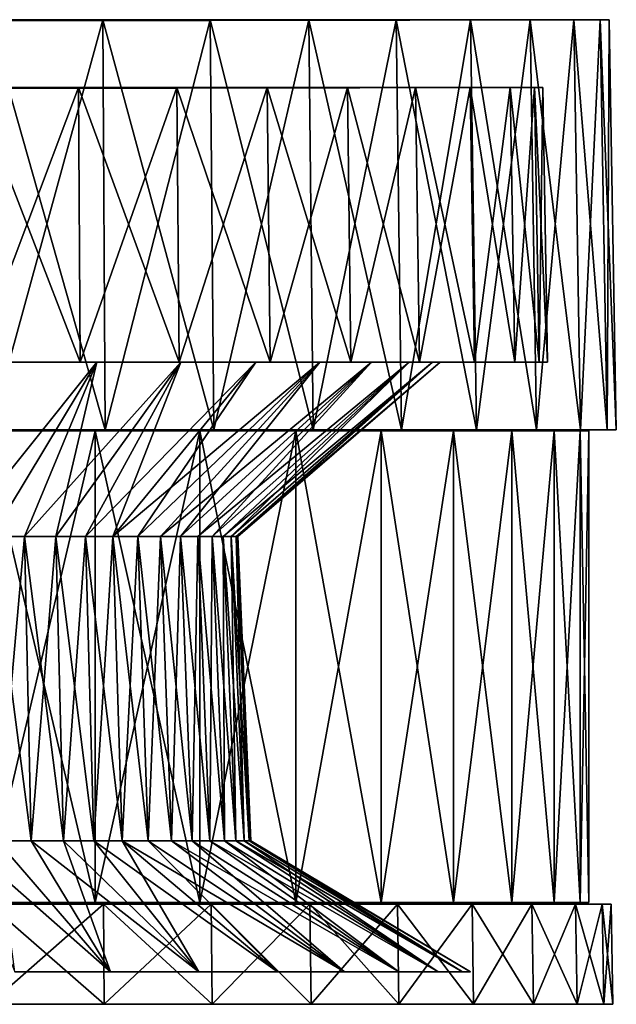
# Model space of a CAD drawing. Header units: millimetres. Extents: x -65 to 65, y -666 to 33.
# Tile 6 of 6: x 17 to 65, y -46 to 33. Entities that reach past the tile are written whole.
import ezdxf

# ---------------------------------------------------------------- set-up
doc = ezdxf.new("R2010")
doc.units = ezdxf.units.MM
doc.header["$LTSCALE"] = 65.185185
for name, color, linetype in [('1', 7, 'CONTINUOUS'), ('10', 7, 'CONTINUOUS'), ('11', 7, 'CONTINUOUS'), ('12', 7, 'CONTINUOUS'), ('13', 7, 'CONTINUOUS'), ('14', 7, 'CONTINUOUS'), ('15', 7, 'CONTINUOUS'), ('16', 7, 'CONTINUOUS'), ('17', 7, 'CONTINUOUS'), ('18', 7, 'CONTINUOUS'), ('19', 7, 'CONTINUOUS'), ('2', 7, 'CONTINUOUS'), ('3', 7, 'CONTINUOUS'), ('4', 7, 'CONTINUOUS'), ('5', 7, 'CONTINUOUS'), ('6', 7, 'CONTINUOUS'), ('7', 7, 'CONTINUOUS'), ('8', 7, 'CONTINUOUS'), ('9', 7, 'CONTINUOUS')]:
    doc.layers.add(name, color=color, linetype=linetype)

msp = doc.modelspace()

# ---------------------------------------------------------------- linework, layer by layer
at = {"layer": '1', "linetype": 'Continuous'}
for points in [[(23.696, 0, 60.377), (14.305, 33.023, 62.673), (14.433, 0, 63.235), (23.696, 0, 60.377)], [(23.486, 33.023, 59.841), (14.305, 33.023, 62.673), (23.696, 0, 60.377), (23.486, 33.023, 59.841)], [(32.431, 0, 56.171), (23.486, 33.023, 59.841), (23.696, 0, 60.377), (32.431, 0, 56.171)], [(32.142, 33.023, 55.672), (23.486, 33.023, 59.841), (32.431, 0, 56.171), (32.142, 33.023, 55.672)], [(40.081, 33.023, 50.26), (32.142, 33.023, 55.672), (40.44, 0, 50.71), (40.081, 33.023, 50.26)], [(40.44, 0, 50.71), (32.142, 33.023, 55.672), (32.431, 0, 56.171), (40.44, 0, 50.71)], [(47.547, 0, 44.117), (40.081, 33.023, 50.26), (40.44, 0, 50.71), (47.547, 0, 44.117)], [(47.124, 33.023, 43.725), (40.081, 33.023, 50.26), (47.547, 0, 44.117), (47.124, 33.023, 43.725)], [(53.591, 0, 36.538), (47.124, 33.023, 43.725), (47.547, 0, 44.117), (53.591, 0, 36.538)], [(53.114, 33.023, 36.213), (47.124, 33.023, 43.725), (53.591, 0, 36.538), (53.114, 33.023, 36.213)], [(58.438, 0, 28.142), (53.114, 33.023, 36.213), (53.591, 0, 36.538), (58.438, 0, 28.142)], [(57.918, 33.023, 27.892), (53.114, 33.023, 36.213), (58.438, 0, 28.142), (57.918, 33.023, 27.892)], [(61.979, 0, 19.118), (57.918, 33.023, 27.892), (58.438, 0, 28.142), (61.979, 0, 19.118)], [(61.429, 33.023, 18.948), (57.918, 33.023, 27.892), (61.979, 0, 19.118), (61.429, 33.023, 18.948)], [(64.137, 0, 9.667), (61.429, 33.023, 18.948), (61.979, 0, 19.118), (64.137, 0, 9.667)], [(63.567, 33.023, 9.581), (61.429, 33.023, 18.948), (64.137, 0, 9.667), (63.567, 33.023, 9.581)], [(64.861, 0), (63.567, 33.023, 9.581), (64.137, 0, 9.667), (64.861, 0)], [(64.285, 33.023), (63.567, 33.023, 9.581), (64.861, 0), (64.285, 33.023)]]:
    msp.add_3dface(points, dxfattribs=at)
at = {"layer": '10', "linetype": 'Continuous'}
for points in [[(-21.67, 5.45, -55.215), (-29.658, 5.45, -51.368), (21.67, 5.45, -55.215), (-21.67, 5.45, -55.215)], [(21.67, 5.45, -55.215), (-29.658, 5.45, -51.368), (29.658, 5.45, -51.368), (21.67, 5.45, -55.215)], [(-29.658, 5.45, -51.368), (0, 5.45, -50.666), (29.658, 5.45, -51.368), (-29.658, 5.45, -51.368)], [(-29.658, 5.45, 51.368), (-21.67, 5.45, 55.215), (29.658, 5.45, 51.368), (-29.658, 5.45, 51.368)], [(-29.658, 5.45, 51.368), (29.658, 5.45, 51.368), (0, 5.45, 50.666), (-29.658, 5.45, 51.368)], [(13.199, 5.45, -57.828), (-21.67, 5.45, -55.215), (21.67, 5.45, -55.215), (13.199, 5.45, -57.828)], [(-21.67, 5.45, 55.215), (-13.199, 5.45, 57.828), (21.67, 5.45, 55.215), (-21.67, 5.45, 55.215)], [(-21.67, 5.45, 55.215), (21.67, 5.45, 55.215), (29.658, 5.45, 51.368), (-21.67, 5.45, 55.215)], [(-13.199, 5.45, 57.828), (13.199, 5.45, 57.828), (21.67, 5.45, 55.215), (-13.199, 5.45, 57.828)], [(0, 5.45, -50.666), (7.926, 5.45, -50.042), (29.658, 5.45, -51.368), (0, 5.45, -50.666)], [(0, 5.45, 50.666), (29.658, 5.45, 51.368), (7.926, 5.45, 50.042), (0, 5.45, 50.666)], [(7.926, 5.45, -50.042), (15.657, 5.45, -48.186), (29.658, 5.45, -51.368), (7.926, 5.45, -50.042)], [(29.658, 5.45, 51.368), (36.982, 5.45, 46.374), (7.926, 5.45, 50.042), (29.658, 5.45, 51.368)], [(7.926, 5.45, 50.042), (36.982, 5.45, 46.374), (15.657, 5.45, 48.186), (7.926, 5.45, 50.042)], [(15.657, 5.45, -48.186), (23.002, 5.45, -45.144), (36.982, 5.45, -46.374), (15.657, 5.45, -48.186)], [(29.658, 5.45, -51.368), (15.657, 5.45, -48.186), (36.982, 5.45, -46.374), (29.658, 5.45, -51.368)], [(15.657, 5.45, 48.186), (36.982, 5.45, 46.374), (23.002, 5.45, 45.144), (15.657, 5.45, 48.186)], [(23.002, 5.45, -45.144), (29.781, 5.45, -40.99), (36.982, 5.45, -46.374), (23.002, 5.45, -45.144)], [(36.982, 5.45, 46.374), (43.481, 5.45, 40.344), (23.002, 5.45, 45.144), (36.982, 5.45, 46.374)], [(23.002, 5.45, 45.144), (43.481, 5.45, 40.344), (29.781, 5.45, 40.99), (23.002, 5.45, 45.144)], [(29.781, 5.45, -40.99), (35.826, 5.45, -35.826), (43.481, 5.45, -40.344), (29.781, 5.45, -40.99)], [(36.982, 5.45, -46.374), (29.781, 5.45, -40.99), (43.481, 5.45, -40.344), (36.982, 5.45, -46.374)], [(29.781, 5.45, 40.99), (43.481, 5.45, 40.344), (35.826, 5.45, 35.826), (29.781, 5.45, 40.99)], [(35.826, 5.45, -35.826), (40.99, 5.45, -29.781), (49.008, 5.45, -33.413), (35.826, 5.45, -35.826)], [(43.481, 5.45, -40.344), (35.826, 5.45, -35.826), (49.008, 5.45, -33.413), (43.481, 5.45, -40.344)], [(43.481, 5.45, 40.344), (49.008, 5.45, 33.413), (35.826, 5.45, 35.826), (43.481, 5.45, 40.344)], [(35.826, 5.45, 35.826), (49.008, 5.45, 33.413), (40.99, 5.45, 29.781), (35.826, 5.45, 35.826)], [(40.99, 5.45, -29.781), (45.144, 5.45, -23.002), (53.441, 5.45, -25.736), (40.99, 5.45, -29.781)], [(49.008, 5.45, -33.413), (40.99, 5.45, -29.781), (53.441, 5.45, -25.736), (49.008, 5.45, -33.413)], [(40.99, 5.45, 29.781), (53.441, 5.45, 25.736), (45.144, 5.45, 23.002), (40.99, 5.45, 29.781)], [(49.008, 5.45, 33.413), (53.441, 5.45, 25.736), (40.99, 5.45, 29.781), (49.008, 5.45, 33.413)], [(45.144, 5.45, -23.002), (48.186, 5.45, -15.657), (56.68, 5.45, -17.483), (45.144, 5.45, -23.002)], [(53.441, 5.45, -25.736), (45.144, 5.45, -23.002), (56.68, 5.45, -17.483), (53.441, 5.45, -25.736)], [(53.441, 5.45, 25.736), (56.68, 5.45, 17.483), (45.144, 5.45, 23.002), (53.441, 5.45, 25.736)], [(45.144, 5.45, 23.002), (56.68, 5.45, 17.483), (48.186, 5.45, 15.657), (45.144, 5.45, 23.002)], [(56.68, 5.45, -17.483), (48.186, 5.45, -15.657), (58.653, 5.45, -8.84), (56.68, 5.45, -17.483)], [(48.186, 5.45, -15.657), (50.042, 5.45, -7.926), (58.653, 5.45, -8.84), (48.186, 5.45, -15.657)], [(48.186, 5.45, 15.657), (58.653, 5.45, 8.84), (50.042, 5.45, 7.926), (48.186, 5.45, 15.657)], [(56.68, 5.45, 17.483), (58.653, 5.45, 8.84), (48.186, 5.45, 15.657), (56.68, 5.45, 17.483)], [(58.653, 5.45, 8.84), (59.315, 5.45), (50.042, 5.45, 7.926), (58.653, 5.45, 8.84)], [(50.042, 5.45, -7.926), (50.666, 5.45), (58.653, 5.45, -8.84), (50.042, 5.45, -7.926)], [(50.042, 5.45, 7.926), (59.315, 5.45), (50.666, 5.45), (50.042, 5.45, 7.926)], [(50.666, 5.45), (59.315, 5.45), (58.653, 5.45, -8.84), (50.666, 5.45)]]:
    msp.add_3dface(points, dxfattribs=at)
at = {"layer": '11', "linetype": 'Continuous'}
for points in [[(36.742, 27.563, 46.073), (29.465, 27.563, 51.034), (0, 27.451), (36.742, 27.563, 46.073)], [(43.198, 27.563, 40.082), (36.742, 27.563, 46.073), (0, 27.451), (43.198, 27.563, 40.082)], [(29.465, 27.563, 51.034), (21.529, 27.563, 54.856), (0, 27.451), (29.465, 27.563, 51.034)], [(58.929, 27.563), (58.271, 27.563, 8.783), (0, 27.451), (58.929, 27.563)], [(21.529, 27.563, 54.856), (13.113, 27.563, 57.452), (0, 27.451), (21.529, 27.563, 54.856)], [(48.69, 27.563, 33.196), (43.198, 27.563, 40.082), (0, 27.451), (48.69, 27.563, 33.196)], [(53.093, 27.563, 25.568), (48.69, 27.563, 33.196), (0, 27.451), (53.093, 27.563, 25.568)], [(58.271, 27.563, 8.783), (56.311, 27.563, 17.37), (0, 27.451), (58.271, 27.563, 8.783)], [(56.311, 27.563, 17.37), (53.093, 27.563, 25.568), (0, 27.451), (56.311, 27.563, 17.37)]]:
    msp.add_3dface(points, dxfattribs=at)
at = {"layer": '12', "linetype": 'Continuous'}
for points in [[(13.113, 27.563, -57.452), (21.67, 5.45, -55.215), (21.529, 27.563, -54.856), (13.113, 27.563, -57.452)], [(13.199, 5.45, -57.828), (21.67, 5.45, -55.215), (13.113, 27.563, -57.452), (13.199, 5.45, -57.828)], [(21.529, 27.563, -54.856), (29.658, 5.45, -51.368), (29.465, 27.563, -51.034), (21.529, 27.563, -54.856)], [(21.67, 5.45, -55.215), (29.658, 5.45, -51.368), (21.529, 27.563, -54.856), (21.67, 5.45, -55.215)], [(29.658, 5.45, -51.368), (36.982, 5.45, -46.374), (29.465, 27.563, -51.034), (29.658, 5.45, -51.368)], [(29.465, 27.563, -51.034), (36.982, 5.45, -46.374), (36.742, 27.563, -46.073), (29.465, 27.563, -51.034)], [(36.982, 5.45, -46.374), (43.481, 5.45, -40.344), (36.742, 27.563, -46.073), (36.982, 5.45, -46.374)], [(36.742, 27.563, -46.073), (43.481, 5.45, -40.344), (43.198, 27.563, -40.082), (36.742, 27.563, -46.073)], [(43.198, 27.563, -40.082), (49.008, 5.45, -33.413), (48.69, 27.563, -33.196), (43.198, 27.563, -40.082)], [(43.481, 5.45, -40.344), (49.008, 5.45, -33.413), (43.198, 27.563, -40.082), (43.481, 5.45, -40.344)], [(48.69, 27.563, -33.196), (53.441, 5.45, -25.736), (53.093, 27.563, -25.568), (48.69, 27.563, -33.196)], [(49.008, 5.45, -33.413), (53.441, 5.45, -25.736), (48.69, 27.563, -33.196), (49.008, 5.45, -33.413)], [(53.441, 5.45, -25.736), (56.68, 5.45, -17.483), (53.093, 27.563, -25.568), (53.441, 5.45, -25.736)], [(53.093, 27.563, -25.568), (56.68, 5.45, -17.483), (56.311, 27.563, -17.37), (53.093, 27.563, -25.568)], [(56.68, 5.45, -17.483), (58.653, 5.45, -8.84), (56.311, 27.563, -17.37), (56.68, 5.45, -17.483)], [(56.311, 27.563, -17.37), (58.653, 5.45, -8.84), (58.271, 27.563, -8.783), (56.311, 27.563, -17.37)], [(59.315, 5.45), (58.929, 27.563), (58.271, 27.563, -8.783), (59.315, 5.45)], [(58.653, 5.45, -8.84), (59.315, 5.45), (58.271, 27.563, -8.783), (58.653, 5.45, -8.84)]]:
    msp.add_3dface(points, dxfattribs=at)
at = {"layer": '13', "linetype": 'Continuous'}
for points in [[(58.929, 27.563), (0, 27.451), (58.271, 27.563, -8.783), (58.929, 27.563)], [(0, 27.451), (56.311, 27.563, -17.37), (58.271, 27.563, -8.783), (0, 27.451)], [(0, 27.451), (53.093, 27.563, -25.568), (56.311, 27.563, -17.37), (0, 27.451)], [(0, 27.451), (48.69, 27.563, -33.196), (53.093, 27.563, -25.568), (0, 27.451)], [(0, 27.451), (43.198, 27.563, -40.082), (48.69, 27.563, -33.196), (0, 27.451)], [(0, 27.451), (13.113, 27.563, -57.452), (21.529, 27.563, -54.856), (0, 27.451)], [(0, 27.451), (21.529, 27.563, -54.856), (29.465, 27.563, -51.034), (0, 27.451)], [(0, 27.451), (29.465, 27.563, -51.034), (36.742, 27.563, -46.073), (0, 27.451)], [(0, 27.451), (36.742, 27.563, -46.073), (43.198, 27.563, -40.082), (0, 27.451)]]:
    msp.add_3dface(points, dxfattribs=at)
at = {"layer": '14', "linetype": 'Continuous'}
for points in [[(15.657, 5.45, 48.186), (23.002, 5.45, 45.144), (11.754, -8.596, 32.293), (15.657, 5.45, 48.186)], [(11.754, -8.596, 32.293), (23.002, 5.45, 45.144), (14.523, -8.596, 31.145), (11.754, -8.596, 32.293)], [(14.523, -8.596, 31.145), (23.002, 5.45, 45.144), (17.183, -8.596, 29.761), (14.523, -8.596, 31.145)], [(23.002, 5.45, 45.144), (29.781, 5.45, 40.99), (17.183, -8.596, 29.761), (23.002, 5.45, 45.144)], [(17.183, -8.596, 29.761), (29.781, 5.45, 40.99), (19.711, -8.596, 28.15), (17.183, -8.596, 29.761)], [(19.711, -8.596, 28.15), (29.781, 5.45, 40.99), (22.089, -8.596, 26.325), (19.711, -8.596, 28.15)], [(29.781, 5.45, 40.99), (35.826, 5.45, 35.826), (22.089, -8.596, 26.325), (29.781, 5.45, 40.99)], [(22.089, -8.596, 26.325), (35.826, 5.45, 35.826), (24.3, -8.596, 24.3), (22.089, -8.596, 26.325)], [(35.826, 5.45, 35.826), (40.99, 5.45, 29.781), (24.3, -8.596, 24.3), (35.826, 5.45, 35.826)], [(24.3, -8.596, 24.3), (40.99, 5.45, 29.781), (26.325, -8.596, 22.089), (24.3, -8.596, 24.3)], [(26.325, -8.596, 22.089), (40.99, 5.45, 29.781), (28.15, -8.596, 19.711), (26.325, -8.596, 22.089)], [(28.15, -8.596, 19.711), (45.144, 5.45, 23.002), (29.761, -8.596, 17.183), (28.15, -8.596, 19.711)], [(40.99, 5.45, 29.781), (45.144, 5.45, 23.002), (28.15, -8.596, 19.711), (40.99, 5.45, 29.781)], [(29.761, -8.596, 17.183), (45.144, 5.45, 23.002), (31.145, -8.596, 14.523), (29.761, -8.596, 17.183)], [(45.144, 5.45, 23.002), (48.186, 5.45, 15.657), (31.145, -8.596, 14.523), (45.144, 5.45, 23.002)], [(31.145, -8.596, 14.523), (48.186, 5.45, 15.657), (32.293, -8.596, 11.754), (31.145, -8.596, 14.523)], [(32.293, -8.596, 11.754), (48.186, 5.45, 15.657), (33.194, -8.596, 8.894), (32.293, -8.596, 11.754)], [(48.186, 5.45, 15.657), (50.042, 5.45, 7.926), (33.194, -8.596, 8.894), (48.186, 5.45, 15.657)], [(33.194, -8.596, 8.894), (50.042, 5.45, 7.926), (33.843, -8.596, 5.967), (33.194, -8.596, 8.894)], [(33.843, -8.596, 5.967), (50.042, 5.45, 7.926), (34.234, -8.596, 2.995), (33.843, -8.596, 5.967)], [(50.042, 5.45, 7.926), (50.666, 5.45), (34.234, -8.596, 2.995), (50.042, 5.45, 7.926)], [(34.234, -8.596, 2.995), (50.666, 5.45), (34.365, -8.596), (34.234, -8.596, 2.995)]]:
    msp.add_3dface(points, dxfattribs=at)
at = {"layer": '15', "linetype": 'Continuous'}
for points in [[(14.523, -8.596, 31.145), (17.183, -8.596, 29.761), (14.973, -33.072, 32.109), (14.523, -8.596, 31.145)], [(14.973, -33.072, 32.109), (17.183, -8.596, 29.761), (17.714, -33.072, 30.682), (14.973, -33.072, 32.109)], [(17.183, -8.596, 29.761), (19.711, -8.596, 28.15), (17.714, -33.072, 30.682), (17.183, -8.596, 29.761)], [(17.714, -33.072, 30.682), (19.711, -8.596, 28.15), (20.321, -33.072, 29.021), (17.714, -33.072, 30.682)], [(19.711, -8.596, 28.15), (22.089, -8.596, 26.325), (20.321, -33.072, 29.021), (19.711, -8.596, 28.15)], [(20.321, -33.072, 29.021), (22.089, -8.596, 26.325), (22.773, -33.072, 27.14), (20.321, -33.072, 29.021)], [(22.089, -8.596, 26.325), (24.3, -8.596, 24.3), (22.773, -33.072, 27.14), (22.089, -8.596, 26.325)], [(22.773, -33.072, 27.14), (24.3, -8.596, 24.3), (25.052, -33.072, 25.052), (22.773, -33.072, 27.14)], [(24.3, -8.596, 24.3), (26.325, -8.596, 22.089), (25.052, -33.072, 25.052), (24.3, -8.596, 24.3)], [(25.052, -33.072, 25.052), (26.325, -8.596, 22.089), (27.14, -33.072, 22.773), (25.052, -33.072, 25.052)], [(26.325, -8.596, 22.089), (28.15, -8.596, 19.711), (27.14, -33.072, 22.773), (26.325, -8.596, 22.089)], [(27.14, -33.072, 22.773), (28.15, -8.596, 19.711), (29.021, -33.072, 20.321), (27.14, -33.072, 22.773)], [(28.15, -8.596, 19.711), (29.761, -8.596, 17.183), (29.021, -33.072, 20.321), (28.15, -8.596, 19.711)], [(29.021, -33.072, 20.321), (29.761, -8.596, 17.183), (30.682, -33.072, 17.714), (29.021, -33.072, 20.321)], [(29.761, -8.596, 17.183), (31.145, -8.596, 14.523), (30.682, -33.072, 17.714), (29.761, -8.596, 17.183)], [(30.682, -33.072, 17.714), (31.145, -8.596, 14.523), (32.109, -33.072, 14.973), (30.682, -33.072, 17.714)], [(31.145, -8.596, 14.523), (32.293, -8.596, 11.754), (32.109, -33.072, 14.973), (31.145, -8.596, 14.523)], [(32.109, -33.072, 14.973), (32.293, -8.596, 11.754), (33.292, -33.072, 12.117), (32.109, -33.072, 14.973)], [(32.293, -8.596, 11.754), (33.194, -8.596, 8.894), (33.292, -33.072, 12.117), (32.293, -8.596, 11.754)], [(33.292, -33.072, 12.117), (33.194, -8.596, 8.894), (34.221, -33.072, 9.17), (33.292, -33.072, 12.117)], [(33.194, -8.596, 8.894), (33.843, -8.596, 5.967), (34.221, -33.072, 9.17), (33.194, -8.596, 8.894)], [(34.221, -33.072, 9.17), (33.843, -8.596, 5.967), (34.89, -33.072, 6.152), (34.221, -33.072, 9.17)], [(33.843, -8.596, 5.967), (34.234, -8.596, 2.995), (34.89, -33.072, 6.152), (33.843, -8.596, 5.967)], [(34.89, -33.072, 6.152), (34.234, -8.596, 2.995), (35.294, -33.072, 3.088), (34.89, -33.072, 6.152)], [(34.234, -8.596, 2.995), (34.365, -8.596), (35.294, -33.072, 3.088), (34.234, -8.596, 2.995)], [(35.294, -33.072, 3.088), (34.365, -8.596), (35.429, -33.072), (35.294, -33.072, 3.088)]]:
    msp.add_3dface(points, dxfattribs=at)
at = {"layer": '16', "linetype": 'Continuous'}
for points in [[(14.973, -33.072, 32.109), (17.714, -33.072, 30.682), (24.117, -43.621, 47.332), (14.973, -33.072, 32.109)], [(16.415, -43.621, 50.522), (14.973, -33.072, 32.109), (24.117, -43.621, 47.332), (16.415, -43.621, 50.522)], [(17.714, -33.072, 30.682), (20.321, -33.072, 29.021), (24.117, -43.621, 47.332), (17.714, -33.072, 30.682)], [(20.321, -33.072, 29.021), (22.773, -33.072, 27.14), (31.224, -43.621, 42.976), (20.321, -33.072, 29.021)], [(24.117, -43.621, 47.332), (20.321, -33.072, 29.021), (31.224, -43.621, 42.976), (24.117, -43.621, 47.332)], [(22.773, -33.072, 27.14), (25.052, -33.072, 25.052), (31.224, -43.621, 42.976), (22.773, -33.072, 27.14)], [(31.224, -43.621, 42.976), (25.052, -33.072, 25.052), (37.563, -43.621, 37.563), (31.224, -43.621, 42.976)], [(25.052, -33.072, 25.052), (27.14, -33.072, 22.773), (37.563, -43.621, 37.563), (25.052, -33.072, 25.052)], [(27.14, -33.072, 22.773), (29.021, -33.072, 20.321), (42.976, -43.621, 31.224), (27.14, -33.072, 22.773)], [(37.563, -43.621, 37.563), (27.14, -33.072, 22.773), (42.976, -43.621, 31.224), (37.563, -43.621, 37.563)], [(29.021, -33.072, 20.321), (30.682, -33.072, 17.714), (42.976, -43.621, 31.224), (29.021, -33.072, 20.321)], [(30.682, -33.072, 17.714), (32.109, -33.072, 14.973), (47.332, -43.621, 24.117), (30.682, -33.072, 17.714)], [(42.976, -43.621, 31.224), (30.682, -33.072, 17.714), (47.332, -43.621, 24.117), (42.976, -43.621, 31.224)], [(32.109, -33.072, 14.973), (33.292, -33.072, 12.117), (47.332, -43.621, 24.117), (32.109, -33.072, 14.973)], [(33.292, -33.072, 12.117), (34.221, -33.072, 9.17), (50.522, -43.621, 16.415), (33.292, -33.072, 12.117)], [(47.332, -43.621, 24.117), (33.292, -33.072, 12.117), (50.522, -43.621, 16.415), (47.332, -43.621, 24.117)], [(34.221, -33.072, 9.17), (34.89, -33.072, 6.152), (50.522, -43.621, 16.415), (34.221, -33.072, 9.17)], [(34.89, -33.072, 6.152), (35.294, -33.072, 3.088), (52.467, -43.621, 8.31), (34.89, -33.072, 6.152)], [(50.522, -43.621, 16.415), (34.89, -33.072, 6.152), (52.467, -43.621, 8.31), (50.522, -43.621, 16.415)], [(35.294, -33.072, 3.088), (35.429, -33.072), (52.467, -43.621, 8.31), (35.294, -33.072, 3.088)], [(52.467, -43.621, 8.31), (35.429, -33.072), (53.121, -43.621), (52.467, -43.621, 8.31)]]:
    msp.add_3dface(points, dxfattribs=at)
at = {"layer": '17', "linetype": 'Continuous'}
for points in [[(17.183, -8.596, -29.761), (23.002, 5.45, -45.144), (14.523, -8.596, -31.145), (17.183, -8.596, -29.761)], [(23.002, 5.45, -45.144), (15.657, 5.45, -48.186), (14.523, -8.596, -31.145), (23.002, 5.45, -45.144)], [(19.711, -8.596, -28.15), (23.002, 5.45, -45.144), (17.183, -8.596, -29.761), (19.711, -8.596, -28.15)], [(22.089, -8.596, -26.325), (29.781, 5.45, -40.99), (19.711, -8.596, -28.15), (22.089, -8.596, -26.325)], [(29.781, 5.45, -40.99), (23.002, 5.45, -45.144), (19.711, -8.596, -28.15), (29.781, 5.45, -40.99)], [(24.3, -8.596, -24.3), (29.781, 5.45, -40.99), (22.089, -8.596, -26.325), (24.3, -8.596, -24.3)], [(35.826, 5.45, -35.826), (29.781, 5.45, -40.99), (24.3, -8.596, -24.3), (35.826, 5.45, -35.826)], [(26.325, -8.596, -22.089), (35.826, 5.45, -35.826), (24.3, -8.596, -24.3), (26.325, -8.596, -22.089)], [(40.99, 5.45, -29.781), (35.826, 5.45, -35.826), (26.325, -8.596, -22.089), (40.99, 5.45, -29.781)], [(28.15, -8.596, -19.711), (40.99, 5.45, -29.781), (26.325, -8.596, -22.089), (28.15, -8.596, -19.711)], [(29.761, -8.596, -17.183), (40.99, 5.45, -29.781), (28.15, -8.596, -19.711), (29.761, -8.596, -17.183)], [(31.145, -8.596, -14.523), (45.144, 5.45, -23.002), (29.761, -8.596, -17.183), (31.145, -8.596, -14.523)], [(45.144, 5.45, -23.002), (40.99, 5.45, -29.781), (29.761, -8.596, -17.183), (45.144, 5.45, -23.002)], [(32.293, -8.596, -11.754), (45.144, 5.45, -23.002), (31.145, -8.596, -14.523), (32.293, -8.596, -11.754)], [(33.194, -8.596, -8.894), (48.186, 5.45, -15.657), (32.293, -8.596, -11.754), (33.194, -8.596, -8.894)], [(48.186, 5.45, -15.657), (45.144, 5.45, -23.002), (32.293, -8.596, -11.754), (48.186, 5.45, -15.657)], [(33.843, -8.596, -5.967), (48.186, 5.45, -15.657), (33.194, -8.596, -8.894), (33.843, -8.596, -5.967)], [(34.234, -8.596, -2.995), (50.042, 5.45, -7.926), (33.843, -8.596, -5.967), (34.234, -8.596, -2.995)], [(50.042, 5.45, -7.926), (48.186, 5.45, -15.657), (33.843, -8.596, -5.967), (50.042, 5.45, -7.926)], [(34.365, -8.596), (50.042, 5.45, -7.926), (34.234, -8.596, -2.995), (34.365, -8.596)], [(50.666, 5.45), (50.042, 5.45, -7.926), (34.365, -8.596), (50.666, 5.45)]]:
    msp.add_3dface(points, dxfattribs=at)
at = {"layer": '18', "linetype": 'Continuous'}
for points in [[(17.714, -33.072, -30.682), (14.523, -8.596, -31.145), (14.973, -33.072, -32.109), (17.714, -33.072, -30.682)], [(17.183, -8.596, -29.761), (14.523, -8.596, -31.145), (17.714, -33.072, -30.682), (17.183, -8.596, -29.761)], [(20.321, -33.072, -29.021), (17.183, -8.596, -29.761), (17.714, -33.072, -30.682), (20.321, -33.072, -29.021)], [(19.711, -8.596, -28.15), (17.183, -8.596, -29.761), (20.321, -33.072, -29.021), (19.711, -8.596, -28.15)], [(22.089, -8.596, -26.325), (19.711, -8.596, -28.15), (22.773, -33.072, -27.14), (22.089, -8.596, -26.325)], [(22.773, -33.072, -27.14), (19.711, -8.596, -28.15), (20.321, -33.072, -29.021), (22.773, -33.072, -27.14)], [(24.3, -8.596, -24.3), (22.089, -8.596, -26.325), (25.052, -33.072, -25.052), (24.3, -8.596, -24.3)], [(25.052, -33.072, -25.052), (22.089, -8.596, -26.325), (22.773, -33.072, -27.14), (25.052, -33.072, -25.052)], [(26.325, -8.596, -22.089), (24.3, -8.596, -24.3), (27.14, -33.072, -22.773), (26.325, -8.596, -22.089)], [(27.14, -33.072, -22.773), (24.3, -8.596, -24.3), (25.052, -33.072, -25.052), (27.14, -33.072, -22.773)], [(28.15, -8.596, -19.711), (26.325, -8.596, -22.089), (29.021, -33.072, -20.321), (28.15, -8.596, -19.711)], [(29.021, -33.072, -20.321), (26.325, -8.596, -22.089), (27.14, -33.072, -22.773), (29.021, -33.072, -20.321)], [(30.682, -33.072, -17.714), (28.15, -8.596, -19.711), (29.021, -33.072, -20.321), (30.682, -33.072, -17.714)], [(29.761, -8.596, -17.183), (28.15, -8.596, -19.711), (30.682, -33.072, -17.714), (29.761, -8.596, -17.183)], [(32.109, -33.072, -14.973), (29.761, -8.596, -17.183), (30.682, -33.072, -17.714), (32.109, -33.072, -14.973)], [(31.145, -8.596, -14.523), (29.761, -8.596, -17.183), (32.109, -33.072, -14.973), (31.145, -8.596, -14.523)], [(33.292, -33.072, -12.117), (31.145, -8.596, -14.523), (32.109, -33.072, -14.973), (33.292, -33.072, -12.117)], [(32.293, -8.596, -11.754), (31.145, -8.596, -14.523), (33.292, -33.072, -12.117), (32.293, -8.596, -11.754)], [(34.221, -33.072, -9.17), (32.293, -8.596, -11.754), (33.292, -33.072, -12.117), (34.221, -33.072, -9.17)], [(33.194, -8.596, -8.894), (32.293, -8.596, -11.754), (34.221, -33.072, -9.17), (33.194, -8.596, -8.894)], [(34.89, -33.072, -6.152), (33.194, -8.596, -8.894), (34.221, -33.072, -9.17), (34.89, -33.072, -6.152)], [(33.843, -8.596, -5.967), (33.194, -8.596, -8.894), (34.89, -33.072, -6.152), (33.843, -8.596, -5.967)], [(35.294, -33.072, -3.088), (33.843, -8.596, -5.967), (34.89, -33.072, -6.152), (35.294, -33.072, -3.088)], [(34.234, -8.596, -2.995), (33.843, -8.596, -5.967), (35.294, -33.072, -3.088), (34.234, -8.596, -2.995)], [(35.429, -33.072), (34.234, -8.596, -2.995), (35.294, -33.072, -3.088), (35.429, -33.072)], [(35.429, -33.072), (34.365, -8.596), (34.234, -8.596, -2.995), (35.429, -33.072)]]:
    msp.add_3dface(points, dxfattribs=at)
at = {"layer": '19', "linetype": 'Continuous'}
for points in [[(24.117, -43.621, -47.332), (12.117, -33.072, -33.292), (16.415, -43.621, -50.522), (24.117, -43.621, -47.332)], [(14.973, -33.072, -32.109), (12.117, -33.072, -33.292), (24.117, -43.621, -47.332), (14.973, -33.072, -32.109)], [(17.714, -33.072, -30.682), (14.973, -33.072, -32.109), (24.117, -43.621, -47.332), (17.714, -33.072, -30.682)], [(31.224, -43.621, -42.976), (17.714, -33.072, -30.682), (24.117, -43.621, -47.332), (31.224, -43.621, -42.976)], [(20.321, -33.072, -29.021), (17.714, -33.072, -30.682), (31.224, -43.621, -42.976), (20.321, -33.072, -29.021)], [(22.773, -33.072, -27.14), (20.321, -33.072, -29.021), (31.224, -43.621, -42.976), (22.773, -33.072, -27.14)], [(25.052, -33.072, -25.052), (22.773, -33.072, -27.14), (37.563, -43.621, -37.563), (25.052, -33.072, -25.052)], [(37.563, -43.621, -37.563), (22.773, -33.072, -27.14), (31.224, -43.621, -42.976), (37.563, -43.621, -37.563)], [(27.14, -33.072, -22.773), (25.052, -33.072, -25.052), (42.976, -43.621, -31.224), (27.14, -33.072, -22.773)], [(42.976, -43.621, -31.224), (25.052, -33.072, -25.052), (37.563, -43.621, -37.563), (42.976, -43.621, -31.224)], [(29.021, -33.072, -20.321), (27.14, -33.072, -22.773), (42.976, -43.621, -31.224), (29.021, -33.072, -20.321)], [(47.332, -43.621, -24.117), (29.021, -33.072, -20.321), (42.976, -43.621, -31.224), (47.332, -43.621, -24.117)], [(30.682, -33.072, -17.714), (29.021, -33.072, -20.321), (47.332, -43.621, -24.117), (30.682, -33.072, -17.714)], [(32.109, -33.072, -14.973), (30.682, -33.072, -17.714), (47.332, -43.621, -24.117), (32.109, -33.072, -14.973)], [(50.522, -43.621, -16.415), (32.109, -33.072, -14.973), (47.332, -43.621, -24.117), (50.522, -43.621, -16.415)], [(33.292, -33.072, -12.117), (32.109, -33.072, -14.973), (50.522, -43.621, -16.415), (33.292, -33.072, -12.117)], [(34.221, -33.072, -9.17), (33.292, -33.072, -12.117), (50.522, -43.621, -16.415), (34.221, -33.072, -9.17)], [(52.467, -43.621, -8.31), (34.221, -33.072, -9.17), (50.522, -43.621, -16.415), (52.467, -43.621, -8.31)], [(34.89, -33.072, -6.152), (34.221, -33.072, -9.17), (52.467, -43.621, -8.31), (34.89, -33.072, -6.152)], [(35.294, -33.072, -3.088), (34.89, -33.072, -6.152), (52.467, -43.621, -8.31), (35.294, -33.072, -3.088)], [(53.121, -43.621), (35.429, -33.072), (35.294, -33.072, -3.088), (53.121, -43.621)], [(53.121, -43.621), (35.294, -33.072, -3.088), (52.467, -43.621, -8.31), (53.121, -43.621)]]:
    msp.add_3dface(points, dxfattribs=at)
at = {"layer": '2', "linetype": 'Continuous'}
for points in [[(23.596, -46.246, 60.121), (14.34, -38.171, 62.829), (14.372, -46.246, 62.967), (23.596, -46.246, 60.121)], [(23.544, -38.171, 59.99), (14.34, -38.171, 62.829), (23.596, -46.246, 60.121), (23.544, -38.171, 59.99)], [(32.293, -46.246, 55.933), (23.544, -38.171, 59.99), (23.596, -46.246, 60.121), (32.293, -46.246, 55.933)], [(32.223, -38.171, 55.811), (23.544, -38.171, 59.99), (32.293, -46.246, 55.933), (32.223, -38.171, 55.811)], [(40.269, -46.246, 50.495), (32.223, -38.171, 55.811), (32.293, -46.246, 55.933), (40.269, -46.246, 50.495)], [(40.181, -38.171, 50.385), (32.223, -38.171, 55.811), (40.269, -46.246, 50.495), (40.181, -38.171, 50.385)], [(47.345, -46.246, 43.93), (40.181, -38.171, 50.385), (40.269, -46.246, 50.495), (47.345, -46.246, 43.93)], [(47.242, -38.171, 43.834), (40.181, -38.171, 50.385), (47.345, -46.246, 43.93), (47.242, -38.171, 43.834)], [(53.247, -38.171, 36.303), (47.242, -38.171, 43.834), (53.363, -46.246, 36.383), (53.247, -38.171, 36.303)], [(53.363, -46.246, 36.383), (47.242, -38.171, 43.834), (47.345, -46.246, 43.93), (53.363, -46.246, 36.383)], [(58.063, -38.171, 27.962), (53.247, -38.171, 36.303), (58.19, -46.246, 28.023), (58.063, -38.171, 27.962)], [(58.19, -46.246, 28.023), (53.247, -38.171, 36.303), (53.363, -46.246, 36.383), (58.19, -46.246, 28.023)], [(61.582, -38.171, 18.996), (58.063, -38.171, 27.962), (61.717, -46.246, 19.037), (61.582, -38.171, 18.996)], [(61.717, -46.246, 19.037), (58.063, -38.171, 27.962), (58.19, -46.246, 28.023), (61.717, -46.246, 19.037)], [(63.865, -46.246, 9.626), (61.582, -38.171, 18.996), (61.717, -46.246, 19.037), (63.865, -46.246, 9.626)], [(63.725, -38.171, 9.605), (61.582, -38.171, 18.996), (63.865, -46.246, 9.626), (63.725, -38.171, 9.605)], [(64.586, -46.246), (63.725, -38.171, 9.605), (63.865, -46.246, 9.626), (64.586, -46.246)], [(64.445, -38.171), (63.725, -38.171, 9.605), (64.586, -46.246), (64.445, -38.171)]]:
    msp.add_3dface(points, dxfattribs=at)
at = {"layer": '3', "linetype": 'Continuous'}
for points in [[(14.305, 33.023, 62.673), (23.486, 33.023, 59.841), (0, 32.901), (14.305, 33.023, 62.673)], [(63.567, 33.023, 9.581), (64.285, 33.023), (0, 32.901), (63.567, 33.023, 9.581)], [(61.429, 33.023, 18.948), (63.567, 33.023, 9.581), (0, 32.901), (61.429, 33.023, 18.948)], [(57.918, 33.023, 27.892), (61.429, 33.023, 18.948), (0, 32.901), (57.918, 33.023, 27.892)], [(53.114, 33.023, 36.213), (57.918, 33.023, 27.892), (0, 32.901), (53.114, 33.023, 36.213)], [(47.124, 33.023, 43.725), (53.114, 33.023, 36.213), (0, 32.901), (47.124, 33.023, 43.725)], [(40.081, 33.023, 50.26), (47.124, 33.023, 43.725), (0, 32.901), (40.081, 33.023, 50.26)], [(32.142, 33.023, 55.672), (40.081, 33.023, 50.26), (0, 32.901), (32.142, 33.023, 55.672)], [(23.486, 33.023, 59.841), (32.142, 33.023, 55.672), (0, 32.901), (23.486, 33.023, 59.841)]]:
    msp.add_3dface(points, dxfattribs=at)
at = {"layer": '4', "linetype": 'Continuous'}
for points in [[(23.486, 33.023, -59.841), (14.433, 0, -63.235), (14.305, 33.023, -62.673), (23.486, 33.023, -59.841)], [(23.696, 0, -60.377), (14.433, 0, -63.235), (23.486, 33.023, -59.841), (23.696, 0, -60.377)], [(32.142, 33.023, -55.672), (23.696, 0, -60.377), (23.486, 33.023, -59.841), (32.142, 33.023, -55.672)], [(32.431, 0, -56.171), (23.696, 0, -60.377), (32.142, 33.023, -55.672), (32.431, 0, -56.171)], [(40.081, 33.023, -50.26), (32.431, 0, -56.171), (32.142, 33.023, -55.672), (40.081, 33.023, -50.26)], [(40.44, 0, -50.71), (32.431, 0, -56.171), (40.081, 33.023, -50.26), (40.44, 0, -50.71)], [(47.124, 33.023, -43.725), (40.44, 0, -50.71), (40.081, 33.023, -50.26), (47.124, 33.023, -43.725)], [(47.547, 0, -44.117), (40.44, 0, -50.71), (47.124, 33.023, -43.725), (47.547, 0, -44.117)], [(53.114, 33.023, -36.213), (47.547, 0, -44.117), (47.124, 33.023, -43.725), (53.114, 33.023, -36.213)], [(53.591, 0, -36.538), (47.547, 0, -44.117), (53.114, 33.023, -36.213), (53.591, 0, -36.538)], [(57.918, 33.023, -27.892), (53.591, 0, -36.538), (53.114, 33.023, -36.213), (57.918, 33.023, -27.892)], [(58.438, 0, -28.142), (53.591, 0, -36.538), (57.918, 33.023, -27.892), (58.438, 0, -28.142)], [(61.429, 33.023, -18.948), (58.438, 0, -28.142), (57.918, 33.023, -27.892), (61.429, 33.023, -18.948)], [(61.979, 0, -19.118), (58.438, 0, -28.142), (61.429, 33.023, -18.948), (61.979, 0, -19.118)], [(63.567, 33.023, -9.581), (61.979, 0, -19.118), (61.429, 33.023, -18.948), (63.567, 33.023, -9.581)], [(64.137, 0, -9.667), (61.979, 0, -19.118), (63.567, 33.023, -9.581), (64.137, 0, -9.667)], [(64.285, 33.023), (64.137, 0, -9.667), (63.567, 33.023, -9.581), (64.285, 33.023)], [(64.285, 33.023), (64.861, 0), (64.137, 0, -9.667), (64.285, 33.023)]]:
    msp.add_3dface(points, dxfattribs=at)
at = {"layer": '5', "linetype": 'Continuous'}
for points in [[(23.544, -38.171, -59.99), (14.372, -46.246, -62.967), (14.34, -38.171, -62.829), (23.544, -38.171, -59.99)], [(23.596, -46.246, -60.121), (14.372, -46.246, -62.967), (23.544, -38.171, -59.99), (23.596, -46.246, -60.121)], [(32.223, -38.171, -55.811), (23.596, -46.246, -60.121), (23.544, -38.171, -59.99), (32.223, -38.171, -55.811)], [(32.293, -46.246, -55.933), (23.596, -46.246, -60.121), (32.223, -38.171, -55.811), (32.293, -46.246, -55.933)], [(40.181, -38.171, -50.385), (32.293, -46.246, -55.933), (32.223, -38.171, -55.811), (40.181, -38.171, -50.385)], [(40.269, -46.246, -50.495), (32.293, -46.246, -55.933), (40.181, -38.171, -50.385), (40.269, -46.246, -50.495)], [(47.242, -38.171, -43.834), (40.269, -46.246, -50.495), (40.181, -38.171, -50.385), (47.242, -38.171, -43.834)], [(47.345, -46.246, -43.93), (40.269, -46.246, -50.495), (47.242, -38.171, -43.834), (47.345, -46.246, -43.93)], [(53.247, -38.171, -36.303), (47.345, -46.246, -43.93), (47.242, -38.171, -43.834), (53.247, -38.171, -36.303)], [(53.363, -46.246, -36.383), (47.345, -46.246, -43.93), (53.247, -38.171, -36.303), (53.363, -46.246, -36.383)], [(58.063, -38.171, -27.962), (53.363, -46.246, -36.383), (53.247, -38.171, -36.303), (58.063, -38.171, -27.962)], [(58.19, -46.246, -28.023), (53.363, -46.246, -36.383), (58.063, -38.171, -27.962), (58.19, -46.246, -28.023)], [(61.582, -38.171, -18.996), (58.19, -46.246, -28.023), (58.063, -38.171, -27.962), (61.582, -38.171, -18.996)], [(61.717, -46.246, -19.037), (58.19, -46.246, -28.023), (61.582, -38.171, -18.996), (61.717, -46.246, -19.037)], [(63.725, -38.171, -9.605), (61.717, -46.246, -19.037), (61.582, -38.171, -18.996), (63.725, -38.171, -9.605)], [(63.865, -46.246, -9.626), (61.717, -46.246, -19.037), (63.725, -38.171, -9.605), (63.865, -46.246, -9.626)], [(64.445, -38.171), (63.865, -46.246, -9.626), (63.725, -38.171, -9.605), (64.445, -38.171)], [(64.445, -38.171), (64.586, -46.246), (63.865, -46.246, -9.626), (64.445, -38.171)]]:
    msp.add_3dface(points, dxfattribs=at)
at = {"layer": '6', "linetype": 'Continuous'}
for points in [[(0, 32.901), (47.124, 33.023, -43.725), (40.081, 33.023, -50.26), (0, 32.901)], [(0, 32.901), (53.114, 33.023, -36.213), (47.124, 33.023, -43.725), (0, 32.901)], [(0, 32.901), (57.918, 33.023, -27.892), (53.114, 33.023, -36.213), (0, 32.901)], [(0, 32.901), (61.429, 33.023, -18.948), (57.918, 33.023, -27.892), (0, 32.901)], [(0, 32.901), (63.567, 33.023, -9.581), (61.429, 33.023, -18.948), (0, 32.901)], [(0, 32.901), (64.285, 33.023), (63.567, 33.023, -9.581), (0, 32.901)], [(0, 32.901), (40.081, 33.023, -50.26), (32.142, 33.023, -55.672), (0, 32.901)], [(0, 32.901), (32.142, 33.023, -55.672), (23.486, 33.023, -59.841), (0, 32.901)], [(0, 32.901), (23.486, 33.023, -59.841), (14.305, 33.023, -62.673), (0, 32.901)]]:
    msp.add_3dface(points, dxfattribs=at)
at = {"layer": '7', "color": 250, "linetype": 'Continuous', "true_color": 0x1c1c1c}
for points in [[(22.885, -38.044, 58.311), (13.939, -0.083, 61.07), (13.939, -38.044, 61.07), (22.885, -38.044, 58.311)], [(22.885, -0.083, 58.311), (13.939, -0.083, 61.07), (22.885, -38.044, 58.311), (22.885, -0.083, 58.311)], [(31.32, -38.044, 54.249), (22.885, -0.083, 58.311), (22.885, -38.044, 58.311), (31.32, -38.044, 54.249)], [(31.32, -0.083, 54.249), (22.885, -0.083, 58.311), (31.32, -38.044, 54.249), (31.32, -0.083, 54.249)], [(39.056, -38.044, 48.975), (31.32, -0.083, 54.249), (31.32, -38.044, 54.249), (39.056, -38.044, 48.975)], [(39.056, -0.083, 48.975), (31.32, -0.083, 54.249), (39.056, -38.044, 48.975), (39.056, -0.083, 48.975)], [(45.919, -0.083, 42.607), (39.056, -0.083, 48.975), (45.919, -38.044, 42.607), (45.919, -0.083, 42.607)], [(45.919, -38.044, 42.607), (39.056, -0.083, 48.975), (39.056, -38.044, 48.975), (45.919, -38.044, 42.607)], [(51.756, -38.044, 35.287), (45.919, -0.083, 42.607), (45.919, -38.044, 42.607), (51.756, -38.044, 35.287)], [(51.756, -0.083, 35.287), (45.919, -0.083, 42.607), (51.756, -38.044, 35.287), (51.756, -0.083, 35.287)], [(56.437, -38.044, 27.179), (51.756, -0.083, 35.287), (51.756, -38.044, 35.287), (56.437, -38.044, 27.179)], [(56.437, -0.083, 27.179), (51.756, -0.083, 35.287), (56.437, -38.044, 27.179), (56.437, -0.083, 27.179)], [(59.858, -38.044, 18.464), (56.437, -0.083, 27.179), (56.437, -38.044, 27.179), (59.858, -38.044, 18.464)], [(59.858, -0.083, 18.464), (56.437, -0.083, 27.179), (59.858, -38.044, 18.464), (59.858, -0.083, 18.464)], [(61.941, -38.044, 9.336), (59.858, -0.083, 18.464), (59.858, -38.044, 18.464), (61.941, -38.044, 9.336)], [(61.941, -0.083, 9.336), (59.858, -0.083, 18.464), (61.941, -38.044, 9.336), (61.941, -0.083, 9.336)], [(62.641, -38.044), (61.941, -0.083, 9.336), (61.941, -38.044, 9.336), (62.641, -38.044)], [(62.641, -0.083), (61.941, -0.083, 9.336), (62.641, -38.044), (62.641, -0.083)]]:
    msp.add_3dface(points, dxfattribs=at)
at = {"layer": '8', "color": 250, "linetype": 'Continuous', "true_color": 0x1c1c1c}
for points in [[(22.885, -0.083, -58.311), (13.939, -38.044, -61.07), (13.939, -0.083, -61.07), (22.885, -0.083, -58.311)], [(22.885, -38.044, -58.311), (13.939, -38.044, -61.07), (22.885, -0.083, -58.311), (22.885, -38.044, -58.311)], [(31.32, -0.083, -54.249), (22.885, -38.044, -58.311), (22.885, -0.083, -58.311), (31.32, -0.083, -54.249)], [(31.32, -38.044, -54.249), (22.885, -38.044, -58.311), (31.32, -0.083, -54.249), (31.32, -38.044, -54.249)], [(39.056, -38.044, -48.975), (31.32, -38.044, -54.249), (39.056, -0.083, -48.975), (39.056, -38.044, -48.975)], [(39.056, -0.083, -48.975), (31.32, -38.044, -54.249), (31.32, -0.083, -54.249), (39.056, -0.083, -48.975)], [(45.919, -0.083, -42.607), (39.056, -38.044, -48.975), (39.056, -0.083, -48.975), (45.919, -0.083, -42.607)], [(45.919, -38.044, -42.607), (39.056, -38.044, -48.975), (45.919, -0.083, -42.607), (45.919, -38.044, -42.607)], [(51.756, -0.083, -35.287), (45.919, -38.044, -42.607), (45.919, -0.083, -42.607), (51.756, -0.083, -35.287)], [(51.756, -38.044, -35.287), (45.919, -38.044, -42.607), (51.756, -0.083, -35.287), (51.756, -38.044, -35.287)], [(56.437, -0.083, -27.179), (51.756, -38.044, -35.287), (51.756, -0.083, -35.287), (56.437, -0.083, -27.179)], [(56.437, -38.044, -27.179), (51.756, -38.044, -35.287), (56.437, -0.083, -27.179), (56.437, -38.044, -27.179)], [(59.858, -0.083, -18.464), (56.437, -38.044, -27.179), (56.437, -0.083, -27.179), (59.858, -0.083, -18.464)], [(59.858, -38.044, -18.464), (56.437, -38.044, -27.179), (59.858, -0.083, -18.464), (59.858, -38.044, -18.464)], [(61.941, -0.083, -9.336), (59.858, -38.044, -18.464), (59.858, -0.083, -18.464), (61.941, -0.083, -9.336)], [(61.941, -38.044, -9.336), (59.858, -38.044, -18.464), (61.941, -0.083, -9.336), (61.941, -38.044, -9.336)], [(62.641, -0.083), (61.941, -38.044, -9.336), (61.941, -0.083, -9.336), (62.641, -0.083)], [(62.641, -0.083), (62.641, -38.044), (61.941, -38.044, -9.336), (62.641, -0.083)]]:
    msp.add_3dface(points, dxfattribs=at)
at = {"layer": '9', "linetype": 'Continuous'}
for points in [[(21.529, 27.563, 54.856), (13.199, 5.45, 57.828), (13.113, 27.563, 57.452), (21.529, 27.563, 54.856)], [(21.67, 5.45, 55.215), (13.199, 5.45, 57.828), (21.529, 27.563, 54.856), (21.67, 5.45, 55.215)], [(29.465, 27.563, 51.034), (21.67, 5.45, 55.215), (21.529, 27.563, 54.856), (29.465, 27.563, 51.034)], [(29.658, 5.45, 51.368), (21.67, 5.45, 55.215), (29.465, 27.563, 51.034), (29.658, 5.45, 51.368)], [(36.742, 27.563, 46.073), (29.658, 5.45, 51.368), (29.465, 27.563, 51.034), (36.742, 27.563, 46.073)], [(36.982, 5.45, 46.374), (29.658, 5.45, 51.368), (36.742, 27.563, 46.073), (36.982, 5.45, 46.374)], [(43.198, 27.563, 40.082), (36.982, 5.45, 46.374), (36.742, 27.563, 46.073), (43.198, 27.563, 40.082)], [(43.481, 5.45, 40.344), (36.982, 5.45, 46.374), (43.198, 27.563, 40.082), (43.481, 5.45, 40.344)], [(48.69, 27.563, 33.196), (43.481, 5.45, 40.344), (43.198, 27.563, 40.082), (48.69, 27.563, 33.196)], [(49.008, 5.45, 33.413), (43.481, 5.45, 40.344), (48.69, 27.563, 33.196), (49.008, 5.45, 33.413)], [(53.093, 27.563, 25.568), (49.008, 5.45, 33.413), (48.69, 27.563, 33.196), (53.093, 27.563, 25.568)], [(53.441, 5.45, 25.736), (49.008, 5.45, 33.413), (53.093, 27.563, 25.568), (53.441, 5.45, 25.736)], [(56.311, 27.563, 17.37), (53.441, 5.45, 25.736), (53.093, 27.563, 25.568), (56.311, 27.563, 17.37)], [(56.68, 5.45, 17.483), (53.441, 5.45, 25.736), (56.311, 27.563, 17.37), (56.68, 5.45, 17.483)], [(58.271, 27.563, 8.783), (56.68, 5.45, 17.483), (56.311, 27.563, 17.37), (58.271, 27.563, 8.783)], [(58.653, 5.45, 8.84), (56.68, 5.45, 17.483), (58.271, 27.563, 8.783), (58.653, 5.45, 8.84)], [(58.929, 27.563), (58.653, 5.45, 8.84), (58.271, 27.563, 8.783), (58.929, 27.563)], [(59.315, 5.45), (58.653, 5.45, 8.84), (58.929, 27.563), (59.315, 5.45)]]:
    msp.add_3dface(points, dxfattribs=at)

doc.saveas('drawing.dxf')
